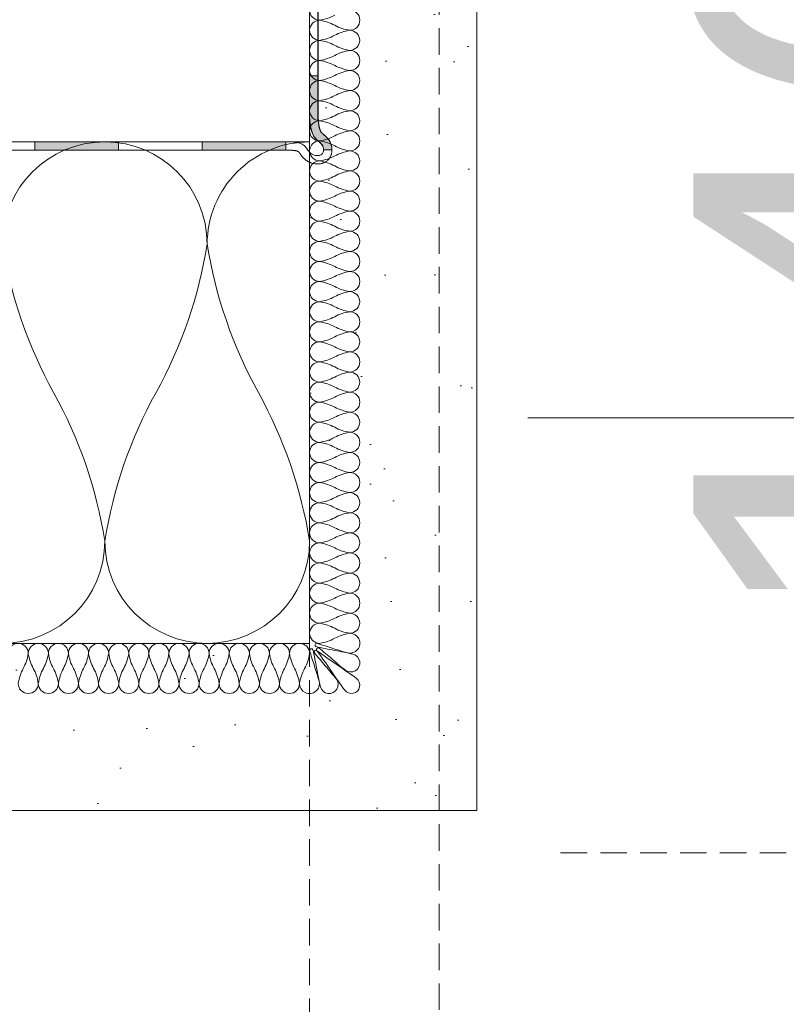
# Model space of a CAD drawing. Header units: millimetres. Extents: x 3652085 to 3778338, y -303702 to -273644.
# Tile 203 of 256: x 3691840 to 3691931, y -285061 to -284944. Entities that reach past the tile are written whole.
import ezdxf

# ---------------------------------------------------------------- set-up
doc = ezdxf.new("R2010")
doc.units = ezdxf.units.MM
doc.header["$PDMODE"] = 34
doc.linetypes.add('HIDDEN2', pattern=[4.7625, 3.175, -1.5875])
doc.layers.add('!!!! BALCONY', color=7, linetype='Continuous')
doc.layers.add('ATTACHMT', color=7, linetype='Continuous')
for name, color, linetype, lineweight in [('021 Various', 7, 'Continuous', 5), ('A-Detl-Thin', 150, 'Continuous', 18), ('DIM-03    (HAUSART)', 111, 'Continuous', 5), ('INSULATION (HAUSEART)', 31, 'Continuous', 15)]:
    doc.layers.add(name, color=color, linetype=linetype, lineweight=lineweight)
doc.styles.add('1-20 Eng HA', font='arial.ttf', dxfattribs={"height": 40})
doc.dimstyles.new('1-20 Eng HA', dxfattribs={"dimtxt": 40, "dimasz": 16, "dimexe": 16, "dimexo": 5, "dimgap": 5, "dimtad": 1, "dimdec": 0, "dimlfac": -1, "dimzin": 0, "dimdsep": 46, "dimtxsty": '1-20 Eng HA', "dimblk": 'OBLIQUE', "dimcen": 0.09, "dimdle": 16, "dimclrd": 256, "dimclre": 256, "dimclrt": 256, "dimadec": 0, "dimazin": 0, "dimtfac": 1, "dimtdec": 0, "dimtofl": 0, "dimtmove": 0, "dimatfit": 3, "dimldrblk": 'OBLIQUE', "dimfxl": 1, "dimtolj": 1, "dimtzin": 0, "dimlwe": 0, "dimarcsym": 0})

# ---------------------------------------------------------------- blocks, each defined once
blk = doc.blocks.new('_Oblique')
at = {"color": 0, "linetype": 'ByBlock', "lineweight": -2}
blk.add_line((-0.5, -0.5), (0.5, 0.5), dxfattribs=at)
blk = doc.blocks.new('*D478')
at = {"layer": 'Defpoints', "color": 0, "lineweight": 0, "transparency": 16777216}
for p in [(3691889.91, -284891.91), (3692569.93, -284893.71), (3692569.93, -285093.71)]:
    blk.add_point(p, dxfattribs=at)
at = {"layer": 'DIM-03    (HAUSART)', "linetype": 'HIDDEN2', "lineweight": 0, "transparency": 16777216}
for p, q in [((3691889.91, -284896.91), (3691889.91, -285109.71)), ((3692569.93, -284898.71), (3692569.93, -285109.71))]:
    blk.add_line(p, q, dxfattribs=at)
at = {"layer": 'DIM-03    (HAUSART)', "lineweight": -2, "transparency": 16777216}
blk.add_line((3691873.91, -285093.71), (3692585.93, -285093.71), dxfattribs=at)
at = {"layer": 'DIM-03    (HAUSART)', "lineweight": -2, "transparency": 16777216, "xscale": 16, "yscale": 16, "zscale": 16, "rotation": 180}
blk.add_blockref('_Oblique', (3691889.91, -285093.71), dxfattribs=at)
at = {"layer": 'DIM-03    (HAUSART)', "lineweight": -2, "transparency": 16777216, "xscale": 16, "yscale": 16, "zscale": 16}
blk.add_blockref('_Oblique', (3692569.93, -285093.71), dxfattribs=at)
at = {"layer": 'DIM-03    (HAUSART)', "lineweight": 0, "transparency": 16777216, "insert": (3692229.92, -285068.29), "char_height": 40, "attachment_point": 5, "style": '1-20 Eng HA'}
blk.add_mtext('\\A1;680', dxfattribs=at)
blk = doc.blocks.new('*D480')
at = {"layer": 'Defpoints', "color": 0, "lineweight": 0, "transparency": 16777216}
for p in [(3693504.42, -284891.81), (3691874.42, -284893.71), (3693504.42, -285152.93)]:
    blk.add_point(p, dxfattribs=at)
at = {"layer": 'DIM-03    (HAUSART)', "linetype": 'HIDDEN2', "lineweight": 0, "transparency": 16777216}
for p, q in [((3693504.42, -284896.81), (3693504.42, -285168.93)), ((3691874.42, -284898.71), (3691874.42, -285168.93))]:
    blk.add_line(p, q, dxfattribs=at)
at = {"layer": 'DIM-03    (HAUSART)', "lineweight": -2, "transparency": 16777216}
blk.add_line((3691858.42, -285152.93), (3693520.42, -285152.93), dxfattribs=at)
at = {"layer": 'DIM-03    (HAUSART)', "lineweight": -2, "transparency": 16777216, "xscale": 16, "yscale": 16, "zscale": 16, "rotation": 180}
blk.add_blockref('_Oblique', (3691874.42, -285152.93), dxfattribs=at)
at = {"layer": 'DIM-03    (HAUSART)', "lineweight": -2, "transparency": 16777216, "xscale": 16, "yscale": 16, "zscale": 16}
blk.add_blockref('_Oblique', (3693504.42, -285152.93), dxfattribs=at)
at = {"layer": 'DIM-03    (HAUSART)', "lineweight": 0, "transparency": 16777216, "insert": (3692689.42, -285127.49), "char_height": 40, "attachment_point": 5, "style": '1-20 Eng HA'}
blk.add_mtext('\\A1;1630', dxfattribs=at)
blk = doc.blocks.new('*D470')
at = {"layer": 'Defpoints', "color": 0, "lineweight": 0, "transparency": 16777216}
for p in [(3691935.41, -284897.64), (3691966, -284897.64), (3691899.43, -285043.19)]:
    blk.add_point(p, dxfattribs=at)
at = {"layer": 'DIM-03    (HAUSART)', "lineweight": -2, "transparency": 16777216}
blk.add_line((3691966, -285059.19), (3691966, -284881.64), dxfattribs=at)
at = {"layer": 'DIM-03    (HAUSART)', "linetype": 'HIDDEN2', "lineweight": 0, "transparency": 16777216}
for p, q in [((3691940.41, -284897.64), (3691982, -284897.64)), ((3691904.43, -285043.19), (3691982, -285043.19))]:
    blk.add_line(p, q, dxfattribs=at)
at = {"layer": 'DIM-03    (HAUSART)', "lineweight": -2, "transparency": 16777216, "xscale": 16, "yscale": 16, "zscale": 16}
for p, rotation in [((3691966, -284897.64), 90), ((3691966, -285043.19), 270)]:
    blk.add_blockref('_Oblique', p, dxfattribs=dict(at, rotation=rotation))
at = {"layer": 'DIM-03    (HAUSART)', "lineweight": 0, "transparency": 16777216, "insert": (3691940.57, -284970.42), "char_height": 40, "attachment_point": 5, "rotation": 90, "style": '1-20 Eng HA'}
blk.add_mtext('\\A1;146', dxfattribs=at)

msp = doc.modelspace()

# ---------------------------------------------------------------- hatches: boundary and pattern name
at = {"layer": '!!!! BALCONY', "linetype": 'Continuous', "lineweight": 13}
h = msp.add_hatch(dxfattribs=at)
h.set_pattern_fill('NET', color=252, scale=50, angle=360, style=0)
h.set_pattern_definition([(360, (3889578.23, -421040.01), (8e-14, 158.75), []), (90, (3889578.23, -421040.01), (-158.75, 9e-14), [])])
h.paths.add_polyline_path([(3693297.45, -284893.71), (3692677.9, -284893.71), (3692620.9, -284893.71), (3692042.92, -284893.71), (3692042.92, -284893.71), (3691952.89, -284893.71), (3691899.64, -284893.71), (3691899.64, -284899.19), (3691899.14, -284898.69), (3691899.14, -284907.38), (3691899.4, -284907.64), (3691900.72, -284908.96), (3691900.72, -284912.12), (3691901.51, -284912.12), (3691901.51, -284914.49), (3691900.72, -284915.29), (3691900.72, -284915.68), (3691900.72, -284916.87), (3691899.14, -284916.87), (3691898.35, -284917.66), (3691898.35, -284926.78), (3691897.56, -284928.91), (3691898.35, -284931.28), (3691898.35, -284936.82), (3691899.14, -284937.61), (3691899.14, -284947.88), (3691898.35, -284948.67), (3691898.35, -284951.04), (3691897.56, -284951.83), (3691897.56, -284955.79), (3691898.35, -284956.58), (3691898.35, -284959.74), (3691899.14, -284960.53), (3691899.14, -284969.22), (3691900.72, -284970.8), (3691900.72, -284973.96), (3691901.51, -284973.96), (3691901.51, -284976.34), (3691900.72, -284977.13), (3691900.72, -284978.71), (3691899.14, -284978.71), (3691898.35, -284979.5), (3691898.35, -284986.61), (3691899.14, -284987.4), (3691899.14, -284989.77), (3691899.93, -284990.56), (3691900.72, -284991.35), (3691900.72, -284992.93), (3691899.93, -284993.72), (3691899.14, -284994.51), (3691899.14, -284996.89), (3691898.35, -284997.68), (3691898.35, -285005.58), (3691899.14, -285005.58), (3691899.14, -285015.86), (3691898.35, -285016.65), (3691898.35, -285022.18), (3691897.56, -285022.18), (3691897.56, -285023.76), (3691898.35, -285025.34), (3691899.93, -285028.5), (3691899.93, -285032.45), (3691899.14, -285033.24), (3691899.14, -285034.82), (3691899.4, -285037.2), (3691899.4, -285038.14), (3691899.4, -285043.43), (3691897.34, -285044.46), (3691885.48, -285044.46), (3691884.69, -285043.67), (3691880.74, -285043.67), (3691879.52, -285042.88), (3691860.98, -285042.88), (3691859.4, -285042.09), (3691853.87, -285042.09), (3691853.08, -285041.3), (3691849.12, -285041.3), (3691847.54, -285042.88), (3691839.64, -285042.88), (3691838.85, -285042.09), (3691837.27, -285042.09), (3691832.31, -285042.09), (3691831.52, -285042.88), (3691822.82, -285042.88), (3691821.24, -285044.46), (3691818.08, -285044.46), (3691818.08, -285045.25), (3691815.71, -285045.25), (3691814.92, -285044.46), (3691813.34, -285044.46), (3691813.34, -285042.88), (3691812.55, -285042.09), (3691803.42, -285042.09), (3691801.29, -285041.3), (3691801.29, -285041.3), (3691798.92, -285042.09), (3691793.8, -285042.09), (3691793.01, -285042.88), (3691788.26, -285042.88), (3691786.68, -285044.46), (3691783.52, -285044.46), (3691783.71, -285042.84), (3691779.93, -285043.19), (3691777.99, -285044.46), (3691776.41, -285044.46), (3691776.41, -285043.67), (3691775.62, -285042.88), (3691774.04, -285042.88), (3691748.74, -285042.09), (3691748.74, -285042.88), (3691740.05, -285042.88), (3691739.26, -285042.09), (3691734.52, -285042.09), (3691733.73, -285041.3), (3691728.19, -285041.3), (3691727.4, -285040.51), (3691721.87, -285040.51), (3691721.08, -285041.3), (3691717.13, -285041.3), (3691716.34, -285042.09), (3691713.18, -285042.09), (3691712.39, -285042.88), (3691710.01, -285042.88), (3691710.01, -285043.67), (3691708.43, -285043.67), (3691707.64, -285044.46), (3691706.06, -285044.46), (3691704.1, -285043.53), (3691700.67, -285044.21), (3691696.72, -285044.6), (3691695.79, -285043.67), (3691695, -285043.67), (3691694.21, -285042.88), (3691693.12, -285042.88), (3691678.21, -285042.88), (3691678.21, -285043.67), (3691674.26, -285043.67), (3691673.47, -285044.46), (3691661.62, -285044.46), (3691658.45, -285042.88), (3691658.45, -285042.88), (3691653.13, -285042.88), (3691653.13, -285323.94), (3692042.92, -285323.94), (3692676.05, -285323.94), (3692702.87, -285412.31), (3692726.44, -285235.58), (3692749.79, -285323.94), (3693297.45, -285323.94), (3693796.18, -285323.94), (3693796.18, -285042.88), (3693793.23, -285042.88), (3693792.43, -285042.09), (3693787.31, -285042.09), (3693784.94, -285041.3), (3693784.94, -285041.3), (3693782.81, -285042.09), (3693773.68, -285042.09), (3693772.89, -285042.88), (3693772.89, -285044.46), (3693771.31, -285044.46), (3693770.52, -285045.25), (3693768.15, -285045.25), (3693764.59, -285044.07), (3693763.41, -285042.88), (3693754.71, -285042.88), (3693753.92, -285042.09), (3693748.96, -285042.09), (3693748.96, -285042.09), (3693747.38, -285042.09), (3693746.59, -285042.88), (3693739.48, -285042.88), (3693738.69, -285042.09), (3693737.9, -285042.09), (3693737.11, -285041.3), (3693733.16, -285041.3), (3693732.36, -285042.09), (3693726.83, -285042.09), (3693725.25, -285042.88), (3693719.55, -285042.88), (3693717.97, -285044.46), (3693705.32, -285044.46), (3693704.53, -285043.67), (3693700.58, -285043.67), (3693699.36, -285042.88), (3693684.59, -285042.88), (3693683.01, -285044.46), (3693680.64, -285044.46), (3693678.12, -285044.21), (3693674.69, -285043.53), (3693671.66, -285044.97), (3693670.36, -285043.67), (3693668.78, -285043.67), (3693666.41, -285042.88), (3693665.62, -285042.09), (3693662.46, -285042.09), (3693661.67, -285041.3), (3693657.72, -285041.3), (3693656.92, -285040.51), (3693651.39, -285040.51), (3693650.6, -285041.3), (3693645.07, -285041.3), (3693644.28, -285042.09), (3693639.54, -285042.09), (3693638.75, -285042.88), (3693630.05, -285042.88), (3693604.76, -285042.09), (3693604.76, -285042.88), (3693603.18, -285042.88), (3693602.39, -285043.67), (3693602.39, -285044.46), (3693600.81, -285044.46), (3693598.86, -285043.19), (3693595.09, -285042.84), (3693595.27, -285044.46), (3693592.9, -285044.46), (3693592.11, -285043.67), (3693591.32, -285043.67), (3693590.53, -285042.88), (3693585.79, -285042.88), (3693585, -285042.09), (3693579.87, -285042.09), (3693577.5, -285041.3), (3693577.5, -285041.3), (3693575.37, -285042.09), (3693566.25, -285042.09), (3693565.46, -285042.88), (3693565.46, -285044.46), (3693563.87, -285044.46), (3693563.08, -285045.25), (3693560.71, -285045.25), (3693557.16, -285044.07), (3693555.97, -285042.88), (3693547.28, -285042.88), (3693546.49, -285042.09), (3693541.53, -285042.09), (3693541.53, -285042.09), (3693539.95, -285042.09), (3693539.16, -285042.88), (3693532.04, -285042.88), (3693531.25, -285042.09), (3693530.46, -285042.09), (3693529.67, -285041.3), (3693525.72, -285041.3), (3693524.93, -285042.09), (3693519.4, -285042.09), (3693517.82, -285042.88), (3693498.06, -285042.88), (3693498.06, -285043.67), (3693494.1, -285043.67), (3693493.31, -285044.46), (3693481.46, -285044.46), (3693479.39, -285043.43), (3693479.39, -285038.14), (3693479.39, -285037.2), (3693479.66, -285034.82), (3693479.66, -285033.24), (3693478.87, -285032.45), (3693478.87, -285029.29), (3693479.66, -285028.5), (3693479.66, -285026.92), (3693480.45, -285025.34), (3693481.24, -285023.76), (3693481.24, -285021.39), (3693480.45, -285020.6), (3693480.45, -285016.65), (3693479.66, -285015.86), (3693479.66, -285005.58), (3693480.45, -284997.68), (3693479.66, -284996.89), (3693479.66, -284994.51), (3693478.08, -284992.93), (3693478.08, -284992.93), (3693478.08, -284991.35), (3693478.87, -284990.56), (3693479.66, -284989.77), (3693479.66, -284987.4), (3693480.45, -284986.61), (3693480.45, -284979.5), (3693479.66, -284978.71), (3693478.08, -284978.71), (3693478.08, -284977.13), (3693477.29, -284976.34), (3693477.29, -284973.96), (3693478.47, -284970.41), (3693479.66, -284969.22), (3693479.66, -284960.53), (3693480.45, -284959.74), (3693480.45, -284956.58), (3693481.24, -284955.79), (3693481.24, -284951.83), (3693480.45, -284951.04), (3693480.45, -284948.67), (3693479.66, -284947.88), (3693479.66, -284937.61), (3693480.45, -284936.82), (3693480.45, -284931.28), (3693481.24, -284928.91), (3693480.45, -284926.78), (3693480.45, -284917.66), (3693479.66, -284916.87), (3693478.08, -284916.87), (3693478.08, -284915.29), (3693477.29, -284914.49), (3693477.29, -284912.12), (3693478.47, -284908.57), (3693479.66, -284907.38), (3693479.66, -284898.14), (3693484.39, -284898.14), (3693503.36, -284898.14, 0.611314), (3693499.01, -284895.05), (3693499.01, -284894.71), (3693484.39, -284894.71), (3693425.4, -284893.7), (3693425.4, -284889.41), (3693420.9, -284889.41, 1.953011), (3693419.89, -284891.08, -0.693666), (3693418.9, -284893.71), (3693361.9, -284893.71), (3693297.45, -284893.71)])
at = {"layer": '021 Various'}
h = msp.add_hatch(dxfattribs=at)
h.set_pattern_fill('SITEWORK_SAND', color=256, scale=10, angle=-90, style=0, pattern_type=2)
h.set_pattern_definition([(307.5, (4415759.502, -173902.022), (19.2682377, 0.62993358), [0, -15.2, 0, -17, 0, -16.25]), (277.5, (4415759.502, -173902.022), (28.22146065, -17.6977671), [0, -8.2, 0, -13.7, 0, -5.25]), (237.5, (4415759.502, -173889.722), (0.05659053, -31.1414186), [0, -5, 0, -18, 0, -23.5]), (227.5, (4415759.502, -173889.722), (8.7767556, -30.061266), [0, -2.5, 0, -11.8, 0, -13.5])])
h.paths.add_polyline_path([(3691894.43, -284898.14), (3691884.43, -284898.14), (3691875.93, -284898.14), (3691875.93, -284916.6), (3691877.69, -284916.6, -0.268526), (3691877.69, -284925.07), (3691875.93, -284925.07), (3691875.93, -284935.39), (3691875.43, -284935.39), (3691875.43, -284954.95), (3691875.44, -284954.96), (3691875.44, -284955), (3691875.44, -284955.06), (3691875.44, -284955.1), (3691875.45, -284955.13), (3691875.45, -284955.16), (3691875.45, -284955.19), (3691875.45, -284955.23), (3691875.45, -284955.26), (3691875.45, -284955.29), (3691875.46, -284955.32), (3691875.46, -284955.36), (3691875.46, -284955.39), (3691875.46, -284955.42), (3691875.46, -284955.45), (3691875.47, -284955.48), (3691875.47, -284955.51), (3691875.47, -284955.54), (3691875.47, -284955.57), (3691875.48, -284955.61), (3691875.48, -284955.64), (3691875.48, -284955.67), (3691875.48, -284955.7), (3691875.49, -284955.73), (3691875.49, -284955.75), (3691875.49, -284955.78), (3691875.49, -284955.81), (3691875.5, -284955.84), (3691875.5, -284955.87), (3691875.5, -284955.9), (3691875.51, -284955.93), (3691875.51, -284955.95), (3691875.51, -284955.98), (3691875.52, -284956.01), (3691875.52, -284956.04), (3691875.53, -284956.06), (3691875.53, -284956.09), (3691875.53, -284956.12), (3691875.54, -284956.14), (3691875.54, -284956.17), (3691875.55, -284956.19), (3691875.55, -284956.22), (3691875.56, -284956.24), (3691875.56, -284956.27), (3691875.57, -284956.29), (3691875.57, -284956.32), (3691875.58, -284956.34), (3691875.58, -284956.36), (3691875.59, -284956.39), (3691875.59, -284956.41), (3691875.6, -284956.43), (3691875.6, -284956.46), (3691875.61, -284956.48), (3691875.61, -284956.5), (3691875.62, -284956.52), (3691875.63, -284956.54), (3691875.63, -284956.56), (3691875.64, -284956.58), (3691875.64, -284956.6), (3691875.65, -284956.62), (3691875.66, -284956.64), (3691875.66, -284956.66), (3691875.67, -284956.68), (3691875.68, -284956.7), (3691875.69, -284956.71), (3691875.69, -284956.73), (3691875.7, -284956.75), (3691875.71, -284956.77), (3691875.71, -284956.78), (3691875.72, -284956.8), (3691875.73, -284956.81), (3691875.74, -284956.83), (3691875.75, -284956.85), (3691875.75, -284956.86), (3691875.76, -284956.88), (3691875.77, -284956.89), (3691875.78, -284956.9), (3691875.79, -284956.92), (3691875.79, -284956.93), (3691875.8, -284956.94), (3691875.81, -284956.96), (3691875.82, -284956.97), (3691875.83, -284956.98), (3691875.84, -284957), (3691875.84, -284957.01), (3691875.85, -284957.02), (3691875.86, -284957.03), (3691875.87, -284957.04), (3691875.88, -284957.05), (3691875.89, -284957.06), (3691875.9, -284957.08), (3691875.91, -284957.09), (3691875.92, -284957.1), (3691875.93, -284957.11), (3691875.94, -284957.12), (3691875.95, -284957.13), (3691875.97, -284957.14), (3691875.98, -284957.16), (3691876, -284957.17), (3691876.01, -284957.19), (3691876.03, -284957.2), (3691876.05, -284957.22), (3691876.07, -284957.23), (3691876.09, -284957.25), (3691876.17, -284957.32), (3691876.25, -284957.38), (3691876.33, -284957.46), (3691876.43, -284957.55), (3691876.53, -284957.65), (3691876.63, -284957.76), (3691876.73, -284957.9), (3691876.81, -284958.02), (3691876.87, -284958.12), (3691876.92, -284958.24), (3691876.97, -284958.36), (3691877.02, -284958.48), (3691877.05, -284958.61), (3691877.07, -284958.73), (3691877.09, -284958.86), (3691877.1, -284958.99), (3691877.1, -284959.09), (3691877.11, -284959.09), (3691877.1, -284959.25), (3691877.08, -284959.39), (3691877.06, -284959.52), (3691877.02, -284959.66), (3691876.97, -284959.81), (3691876.9, -284959.95), (3691876.81, -284960.09), (3691876.7, -284960.23), (3691876.58, -284960.36), (3691876.44, -284960.46), (3691876.31, -284960.55), (3691876.17, -284960.62), (3691876.03, -284960.67), (3691875.9, -284960.72), (3691875.76, -284960.75), (3691875.63, -284960.76), (3691875.5, -284960.78), (3691875.38, -284960.78), (3691875.25, -284960.78), (3691875.13, -284960.77), (3691874.98, -284960.75), (3691874.81, -284960.71), (3691874.66, -284960.67), (3691874.55, -284960.63), (3691874.43, -284960.58), (3691874.43, -284967.27), (3691874.43, -285018.14), (3691653.15, -285018.14), (3691653.15, -285038.14), (3691894.43, -285038.14)])
at = {"layer": 'ATTACHMT', "linetype": 'Continuous', "lineweight": -3}
for points in [[(3691875.15, -284957.75), (3691875.25, -284957.86), (3691875.7, -284958.26), (3691875.81, -284958.36), (3691875.9, -284958.48), (3691875.98, -284958.61), (3691876.04, -284958.76), (3691876.08, -284958.92), (3691876.09, -284959.09), (3691877.09, -284959.09), (3691877.09, -284959.02), (3691877.09, -284958.96), (3691877.08, -284958.89), (3691877.07, -284958.83), (3691877.07, -284958.77), (3691877.06, -284958.7), (3691877.04, -284958.64), (3691877.03, -284958.58), (3691877.01, -284958.52), (3691876.99, -284958.45), (3691876.97, -284958.39), (3691876.95, -284958.33), (3691876.92, -284958.27), (3691876.9, -284958.21), (3691876.87, -284958.15), (3691876.84, -284958.1), (3691876.81, -284958.04), (3691876.78, -284957.99), (3691876.74, -284957.94), (3691876.71, -284957.89), (3691876.68, -284957.85), (3691876.65, -284957.81), (3691876.61, -284957.76), (3691876.58, -284957.72), (3691876.54, -284957.69), (3691876.51, -284957.65), (3691876.48, -284957.61), (3691876.44, -284957.58), (3691876.41, -284957.55), (3691876.38, -284957.52), (3691876.35, -284957.49), (3691876.32, -284957.46), (3691876.29, -284957.43), (3691876.26, -284957.41), (3691876.23, -284957.38), (3691876.2, -284957.36), (3691876.18, -284957.33), (3691876.15, -284957.31), (3691876.13, -284957.29), (3691876.1, -284957.27), (3691876.08, -284957.25), (3691876.06, -284957.23), (3691876.04, -284957.22), (3691876.02, -284957.2), (3691876, -284957.19), (3691875.98, -284957.17), (3691875.97, -284957.16), (3691875.95, -284957.14), (3691875.93, -284957.13), (3691875.91, -284957.1), (3691875.89, -284957.08), (3691875.87, -284957.06), (3691875.85, -284957.04), (3691875.84, -284957.01), (3691875.82, -284956.99), (3691875.8, -284956.96), (3691875.78, -284956.94), (3691875.77, -284956.92), (3691875.76, -284956.9), (3691875.76, -284956.89), (3691875.75, -284956.88), (3691875.74, -284956.86), (3691875.73, -284956.85), (3691875.72, -284956.83), (3691875.72, -284956.81), (3691875.71, -284956.8), (3691875.7, -284956.78), (3691875.69, -284956.77), (3691875.69, -284956.75), (3691875.68, -284956.73), (3691875.67, -284956.71), (3691875.67, -284956.7), (3691875.66, -284956.68), (3691875.65, -284956.66), (3691875.64, -284956.64), (3691875.64, -284956.62), (3691875.63, -284956.6), (3691875.63, -284956.58), (3691875.62, -284956.56), (3691875.61, -284956.54), (3691875.61, -284956.52), (3691875.6, -284956.5), (3691875.59, -284956.48), (3691875.59, -284956.46), (3691875.58, -284956.43), (3691875.58, -284956.41), (3691875.57, -284956.39), (3691875.57, -284956.36), (3691875.56, -284956.34), (3691875.56, -284956.32), (3691875.55, -284956.29), (3691875.55, -284956.27), (3691875.54, -284956.24), (3691875.54, -284956.22), (3691875.53, -284956.19), (3691875.53, -284956.17), (3691875.52, -284956.14), (3691875.52, -284956.12), (3691875.52, -284956.09), (3691875.51, -284956.06), (3691875.51, -284956.04), (3691875.51, -284956.01), (3691875.5, -284955.98), (3691875.5, -284955.95), (3691875.49, -284955.93), (3691875.49, -284955.9), (3691875.49, -284955.87), (3691875.48, -284955.84), (3691875.48, -284955.81), (3691875.48, -284955.78), (3691875.48, -284955.75), (3691875.47, -284955.73), (3691875.47, -284955.7), (3691875.47, -284955.67), (3691875.47, -284955.64), (3691875.46, -284955.61), (3691875.46, -284955.57), (3691875.46, -284955.54), (3691875.46, -284955.51), (3691875.45, -284955.48), (3691875.45, -284955.45), (3691875.45, -284955.42), (3691875.45, -284955.39), (3691875.45, -284955.36), (3691875.44, -284955.32), (3691875.44, -284955.29), (3691875.44, -284955.26), (3691875.44, -284955.23), (3691875.44, -284955.19), (3691875.43, -284955.16), (3691875.43, -284955.13), (3691875.43, -284955.1), (3691875.43, -284955.06), (3691875.43, -284955.03), (3691875.43, -284955), (3691875.42, -284954.95), (3691875.42, -284950.25), (3691874.42, -284950.25), (3691874.42, -284954.98), (3691874.46, -284955.63), (3691874.49, -284955.95), (3691874.53, -284956.27), (3691874.59, -284956.57), (3691874.67, -284956.86), (3691874.77, -284957.14), (3691874.89, -284957.4), (3691874.97, -284957.52), (3691875.06, -284957.64)], [(3691851.59, -284958.14), (3691841.59, -284958.14), (3691841.59, -284959.14), (3691851.59, -284959.14)], [(3691871.59, -284958.14), (3691861.59, -284958.14), (3691861.59, -284959.14), (3691871.59, -284959.14)]]:
    msp.add_hatch(color=7, dxfattribs=at).paths.add_polyline_path(points)

# ---------------------------------------------------------------- linework, layer by layer
at = {"lineweight": 0}
for p, q in [((3691867.07, -284959.14, -180000), (3691871.88, -284959.14, -180000)), ((3691867.1, -284958.15, -180000), (3691871.91, -284958.15, -180000)), ((3691876.1, -284959.09, -180000), (3691877.1, -284959.09, -180000))]:
    msp.add_line(p, q, dxfattribs=at)
at = {"lineweight": 0, "elevation": -180000}
for points in [[(3691875.15, -284957.75), (3691875.25, -284957.86), (3691875.7, -284958.26), (3691875.81, -284958.36), (3691875.9, -284958.48), (3691875.98, -284958.61), (3691876.04, -284958.76), (3691876.08, -284958.92), (3691876.09, -284959.09), (3691877.09, -284959.09), (3691877.09, -284959.02), (3691877.09, -284958.96), (3691877.08, -284958.89), (3691877.07, -284958.83), (3691877.07, -284958.77), (3691877.06, -284958.7), (3691877.04, -284958.64), (3691877.03, -284958.58), (3691877.01, -284958.52), (3691876.99, -284958.45), (3691876.97, -284958.39), (3691876.95, -284958.33), (3691876.92, -284958.27), (3691876.9, -284958.21), (3691876.87, -284958.15), (3691876.84, -284958.1), (3691876.81, -284958.04), (3691876.78, -284957.99), (3691876.74, -284957.94), (3691876.71, -284957.89), (3691876.68, -284957.85), (3691876.65, -284957.81), (3691876.61, -284957.76), (3691876.58, -284957.72), (3691876.54, -284957.69), (3691876.51, -284957.65), (3691876.48, -284957.61), (3691876.44, -284957.58), (3691876.41, -284957.55), (3691876.38, -284957.52), (3691876.35, -284957.49), (3691876.32, -284957.46), (3691876.29, -284957.43), (3691876.26, -284957.41), (3691876.23, -284957.38), (3691876.2, -284957.36), (3691876.18, -284957.33), (3691876.15, -284957.31), (3691876.13, -284957.29), (3691876.1, -284957.27), (3691876.08, -284957.25), (3691876.06, -284957.23), (3691876.04, -284957.22), (3691876.02, -284957.2), (3691876, -284957.19), (3691875.98, -284957.17), (3691875.97, -284957.16), (3691875.95, -284957.14), (3691875.93, -284957.13), (3691875.91, -284957.1), (3691875.89, -284957.08), (3691875.87, -284957.06), (3691875.85, -284957.04), (3691875.84, -284957.01), (3691875.82, -284956.99), (3691875.8, -284956.96), (3691875.78, -284956.94), (3691875.77, -284956.92), (3691875.76, -284956.9), (3691875.76, -284956.89), (3691875.75, -284956.88), (3691875.74, -284956.86), (3691875.73, -284956.85), (3691875.72, -284956.83), (3691875.72, -284956.81), (3691875.71, -284956.8), (3691875.7, -284956.78), (3691875.69, -284956.77), (3691875.69, -284956.75), (3691875.68, -284956.73), (3691875.67, -284956.71), (3691875.67, -284956.7), (3691875.66, -284956.68), (3691875.65, -284956.66), (3691875.64, -284956.64), (3691875.64, -284956.62), (3691875.63, -284956.6), (3691875.63, -284956.58), (3691875.62, -284956.56), (3691875.61, -284956.54), (3691875.61, -284956.52), (3691875.6, -284956.5), (3691875.59, -284956.48), (3691875.59, -284956.46), (3691875.58, -284956.43), (3691875.58, -284956.41), (3691875.57, -284956.39), (3691875.57, -284956.36), (3691875.56, -284956.34), (3691875.56, -284956.32), (3691875.55, -284956.29), (3691875.55, -284956.27), (3691875.54, -284956.24), (3691875.54, -284956.22), (3691875.53, -284956.19), (3691875.53, -284956.17), (3691875.52, -284956.14), (3691875.52, -284956.12), (3691875.52, -284956.09), (3691875.51, -284956.06), (3691875.51, -284956.04), (3691875.51, -284956.01), (3691875.5, -284955.98), (3691875.5, -284955.95), (3691875.49, -284955.93), (3691875.49, -284955.9), (3691875.49, -284955.87), (3691875.48, -284955.84), (3691875.48, -284955.81), (3691875.48, -284955.78), (3691875.48, -284955.75), (3691875.47, -284955.73), (3691875.47, -284955.7), (3691875.47, -284955.67), (3691875.47, -284955.64), (3691875.46, -284955.61), (3691875.46, -284955.57), (3691875.46, -284955.54), (3691875.46, -284955.51), (3691875.45, -284955.48), (3691875.45, -284955.45), (3691875.45, -284955.42), (3691875.45, -284955.39), (3691875.45, -284955.36), (3691875.44, -284955.32), (3691875.44, -284955.29), (3691875.44, -284955.26), (3691875.44, -284955.23), (3691875.44, -284955.19), (3691875.43, -284955.16), (3691875.43, -284955.13), (3691875.43, -284955.1), (3691875.43, -284955.06), (3691875.43, -284955.03), (3691875.43, -284955), (3691875.42, -284954.95), (3691875.42, -284950.25), (3691874.42, -284950.25), (3691874.42, -284954.98), (3691874.46, -284955.63), (3691874.49, -284955.95), (3691874.53, -284956.27), (3691874.59, -284956.57), (3691874.67, -284956.86), (3691874.77, -284957.14), (3691874.89, -284957.4), (3691874.97, -284957.52), (3691875.06, -284957.64), (3691875.15, -284957.75)], [(3691841.59, -284958.14), (3691831.59, -284958.14), (3691831.59, -284959.14), (3691841.59, -284959.14), (3691841.59, -284958.14)], [(3691851.59, -284958.14), (3691841.59, -284958.14), (3691841.59, -284959.14), (3691851.59, -284959.14), (3691851.59, -284958.14)], [(3691861.59, -284958.14), (3691851.59, -284958.14), (3691851.59, -284959.14), (3691861.59, -284959.14), (3691861.59, -284958.14)], [(3691871.59, -284958.14), (3691861.59, -284958.14), (3691861.59, -284959.14), (3691871.59, -284959.14), (3691871.59, -284958.14)]]:
    msp.add_lwpolyline(points, close=True, dxfattribs=at)
for points in [[(3691875.43, -284954.93), (3691875.43, -284954.96), (3691875.44, -284955), (3691875.44, -284955.03), (3691875.44, -284955.06), (3691875.44, -284955.1), (3691875.44, -284955.13), (3691875.44, -284955.16), (3691875.45, -284955.19), (3691875.45, -284955.23), (3691875.45, -284955.26), (3691875.45, -284955.29), (3691875.45, -284955.32), (3691875.46, -284955.36), (3691875.46, -284955.39), (3691875.46, -284955.42), (3691875.46, -284955.45), (3691875.46, -284955.48), (3691875.47, -284955.51), (3691875.47, -284955.54), (3691875.47, -284955.57), (3691875.47, -284955.61), (3691875.48, -284955.64), (3691875.48, -284955.67), (3691875.48, -284955.7), (3691875.48, -284955.73), (3691875.49, -284955.75), (3691875.49, -284955.78), (3691875.49, -284955.81), (3691875.49, -284955.84), (3691875.5, -284955.87), (3691875.5, -284955.9), (3691875.5, -284955.93), (3691875.51, -284955.95), (3691875.51, -284955.98), (3691875.52, -284956.01), (3691875.52, -284956.04), (3691875.52, -284956.06), (3691875.53, -284956.09), (3691875.53, -284956.12), (3691875.54, -284956.14), (3691875.54, -284956.17), (3691875.54, -284956.19), (3691875.55, -284956.22), (3691875.55, -284956.24), (3691875.56, -284956.27), (3691875.56, -284956.29), (3691875.57, -284956.32), (3691875.57, -284956.34), (3691875.58, -284956.36), (3691875.58, -284956.39), (3691875.59, -284956.41), (3691875.59, -284956.43), (3691875.6, -284956.46), (3691875.61, -284956.48), (3691875.61, -284956.5), (3691875.62, -284956.52), (3691875.62, -284956.54), (3691875.63, -284956.56), (3691875.64, -284956.58), (3691875.64, -284956.6), (3691875.65, -284956.62), (3691875.66, -284956.64), (3691875.66, -284956.66), (3691875.67, -284956.68), (3691875.68, -284956.7), (3691875.68, -284956.71), (3691875.69, -284956.73), (3691875.7, -284956.75), (3691875.7, -284956.77), (3691875.71, -284956.78), (3691875.72, -284956.8), (3691875.73, -284956.81), (3691875.73, -284956.83), (3691875.74, -284956.85), (3691875.75, -284956.86), (3691875.76, -284956.88), (3691875.77, -284956.89), (3691875.77, -284956.9), (3691875.78, -284956.92), (3691875.79, -284956.93), (3691875.8, -284956.94), (3691875.81, -284956.96), (3691875.82, -284956.97), (3691875.82, -284956.98), (3691875.83, -284957), (3691875.84, -284957.01), (3691875.85, -284957.02), (3691875.86, -284957.03), (3691875.87, -284957.04), (3691875.88, -284957.05), (3691875.89, -284957.06), (3691875.9, -284957.08), (3691875.91, -284957.09), (3691875.92, -284957.1), (3691875.93, -284957.11), (3691875.94, -284957.12), (3691875.95, -284957.13), (3691875.96, -284957.14), (3691875.98, -284957.16), (3691875.99, -284957.17), (3691876.01, -284957.19), (3691876.03, -284957.2), (3691876.05, -284957.22), (3691876.07, -284957.23), (3691876.09, -284957.25), (3691876.11, -284957.27), (3691876.14, -284957.29), (3691876.16, -284957.31), (3691876.19, -284957.33), (3691876.21, -284957.36), (3691876.24, -284957.38), (3691876.27, -284957.41), (3691876.3, -284957.43), (3691876.33, -284957.46), (3691876.36, -284957.49), (3691876.39, -284957.52), (3691876.42, -284957.55), (3691876.45, -284957.58), (3691876.49, -284957.61), (3691876.52, -284957.65), (3691876.55, -284957.69), (3691876.59, -284957.72), (3691876.62, -284957.76), (3691876.66, -284957.81), (3691876.69, -284957.85), (3691876.72, -284957.89), (3691876.75, -284957.94), (3691876.79, -284957.99), (3691876.82, -284958.04), (3691876.85, -284958.1), (3691876.88, -284958.15), (3691876.91, -284958.21), (3691876.93, -284958.27), (3691876.96, -284958.33), (3691876.98, -284958.39), (3691877, -284958.45), (3691877.02, -284958.52), (3691877.04, -284958.58), (3691877.05, -284958.64), (3691877.07, -284958.7), (3691877.08, -284958.77), (3691877.08, -284958.83), (3691877.09, -284958.89), (3691877.1, -284958.96), (3691877.1, -284959.02), (3691877.1, -284959.09), (3691877.1, -284959.15), (3691877.1, -284959.22), (3691877.09, -284959.28), (3691877.08, -284959.35), (3691877.07, -284959.42), (3691877.06, -284959.49), (3691877.04, -284959.56), (3691877.03, -284959.63), (3691877, -284959.7), (3691876.98, -284959.77), (3691876.95, -284959.84), (3691876.91, -284959.91), (3691876.87, -284959.98), (3691876.83, -284960.06), (3691876.78, -284960.13), (3691876.73, -284960.2), (3691876.67, -284960.26), (3691876.6, -284960.33), (3691876.54, -284960.38), (3691876.47, -284960.44), (3691876.41, -284960.49), (3691876.34, -284960.53), (3691876.27, -284960.57), (3691876.2, -284960.6), (3691876.13, -284960.63), (3691876.06, -284960.66), (3691875.99, -284960.68), (3691875.92, -284960.71), (3691875.86, -284960.72), (3691875.79, -284960.74), (3691875.72, -284960.75), (3691875.66, -284960.76), (3691875.59, -284960.77), (3691875.53, -284960.77), (3691875.47, -284960.78), (3691875.4, -284960.78), (3691875.34, -284960.78), (3691875.28, -284960.78), (3691875.22, -284960.77), (3691875.16, -284960.77), (3691875.1, -284960.76), (3691875.04, -284960.75), (3691874.98, -284960.74), (3691874.92, -284960.73), (3691874.86, -284960.72), (3691874.8, -284960.71), (3691874.74, -284960.69), (3691874.69, -284960.67), (3691874.63, -284960.66), (3691874.57, -284960.64), (3691874.52, -284960.62), (3691874.46, -284960.59), (3691874.41, -284960.57), (3691874.35, -284960.54), (3691874.29, -284960.52), (3691874.24, -284960.49), (3691874.19, -284960.46), (3691874.13, -284960.42), (3691874.08, -284960.39), (3691874.03, -284960.36), (3691873.99, -284960.32), (3691873.94, -284960.29), (3691873.9, -284960.25), (3691873.85, -284960.21), (3691873.81, -284960.18), (3691873.77, -284960.14), (3691873.74, -284960.11), (3691873.7, -284960.07), (3691873.67, -284960.03), (3691873.63, -284960), (3691873.6, -284959.96), (3691873.57, -284959.93), (3691873.54, -284959.89), (3691873.51, -284959.86), (3691873.49, -284959.83), (3691873.46, -284959.79), (3691873.44, -284959.76), (3691873.42, -284959.73), (3691873.39, -284959.7), (3691873.37, -284959.67), (3691873.35, -284959.64), (3691873.33, -284959.62), (3691873.31, -284959.59), (3691873.29, -284959.57), (3691873.28, -284959.54), (3691873.26, -284959.52), (3691873.24, -284959.5), (3691873.23, -284959.48), (3691873.22, -284959.46), (3691873.2, -284959.44), (3691873.19, -284959.42), (3691873.18, -284959.4), (3691873.16, -284959.39), (3691873.15, -284959.38), (3691873.14, -284959.36), (3691873.13, -284959.35), (3691873.12, -284959.34), (3691873.12, -284959.33), (3691873.11, -284959.33), (3691873.1, -284959.32), (3691873.1, -284959.32), (3691873.09, -284959.31), (3691873.09, -284959.31), (3691873.09, -284959.31), (3691873.08, -284959.3), (3691873.08, -284959.3), (3691873.08, -284959.3), (3691873.08, -284959.3), (3691873.07, -284959.3), (3691873.07, -284959.29), (3691873.06, -284959.29), (3691873.05, -284959.28), (3691873.04, -284959.28), (3691873.03, -284959.28), (3691873.02, -284959.27), (3691873.01, -284959.27), (3691873, -284959.26), (3691872.99, -284959.26), (3691872.97, -284959.25), (3691872.96, -284959.25), (3691872.94, -284959.24), (3691872.93, -284959.24), (3691872.91, -284959.23), (3691872.9, -284959.23), (3691872.88, -284959.22), (3691872.86, -284959.22), (3691872.84, -284959.21), (3691872.82, -284959.21), (3691872.8, -284959.21), (3691872.78, -284959.2), (3691872.76, -284959.2), (3691872.74, -284959.19), (3691872.72, -284959.19), (3691872.69, -284959.19), (3691872.67, -284959.18), (3691872.65, -284959.18), (3691872.63, -284959.18), (3691872.6, -284959.17), (3691872.58, -284959.17), (3691872.56, -284959.17), (3691872.53, -284959.17), (3691872.51, -284959.16), (3691872.48, -284959.16), (3691872.46, -284959.16), (3691872.44, -284959.16), (3691872.41, -284959.16), (3691872.39, -284959.16), (3691872.36, -284959.15), (3691872.33, -284959.15), (3691872.31, -284959.15), (3691872.28, -284959.15), (3691872.26, -284959.15), (3691872.23, -284959.15), (3691872.2, -284959.15), (3691872.17, -284959.15), (3691872.15, -284959.15), (3691872.12, -284959.15), (3691872.09, -284959.15), (3691872.06, -284959.15), (3691872.03, -284959.15), (3691872, -284959.14), (3691871.97, -284959.14), (3691871.94, -284959.14), (3691871.91, -284959.14), (3691871.88, -284959.14)], [(3691874.43, -284954.98), (3691874.47, -284955.63), (3691874.5, -284955.95), (3691874.54, -284956.27), (3691874.6, -284956.57), (3691874.68, -284956.86), (3691874.78, -284957.14), (3691874.91, -284957.4), (3691874.98, -284957.52), (3691875.07, -284957.64), (3691875.16, -284957.75), (3691875.26, -284957.86), (3691875.71, -284958.26), (3691875.82, -284958.36), (3691875.91, -284958.48), (3691875.99, -284958.61), (3691876.05, -284958.76), (3691876.09, -284958.92), (3691876.1, -284959.08), (3691876.09, -284959.24), (3691876.05, -284959.39), (3691876.02, -284959.46), (3691875.98, -284959.52), (3691875.94, -284959.58), (3691875.89, -284959.62), (3691875.83, -284959.67), (3691875.77, -284959.7), (3691875.62, -284959.75), (3691875.47, -284959.77), (3691875.3, -284959.78), (3691875.13, -284959.75), (3691874.96, -284959.71), (3691874.81, -284959.65), (3691874.66, -284959.57), (3691874.54, -284959.48), (3691874.42, -284959.38), (3691874.32, -284959.26), (3691874.23, -284959.14), (3691874.05, -284958.9), (3691873.86, -284958.67), (3691873.76, -284958.57), (3691873.65, -284958.48), (3691873.52, -284958.4), (3691873.38, -284958.34), (3691873.24, -284958.29), (3691873.09, -284958.25), (3691872.79, -284958.19), (3691872.49, -284958.16), (3691871.89, -284958.14)]]:
    msp.add_lwpolyline(points, dxfattribs=at)
at = {"layer": '021 Various', "elevation": -180000}
msp.add_lwpolyline([(3691894.43, -285038.14), (3691894.43, -284898.14), (3691874.43, -284898.14), (3691874.43, -285018.14), (3691653.15, -285018.14), (3691653.15, -285038.14), (3691894.43, -285038.14)], close=True, dxfattribs=at)
at = {"layer": 'A-Detl-Thin', "color": 0, "lineweight": 0, "elevation": -180000}
for points in [[(3691877.43, -284942.99, -0.084595), (3691875.63, -284943.59, -1), (3691875.63, -284941.18, -0.084595)], [(3691838.39, -285019.35, -1), (3691840.79, -285019.35, -0.084471), (3691840.19, -285021.14, 0.084471), (3691839.59, -285022.94, 1), (3691841.99, -285022.94, 0.084471), (3691841.39, -285021.14, -0.084471), (3691840.79, -285019.35, -1), (3691843.19, -285019.35, -0.084471), (3691842.59, -285021.14, 0.084471), (3691841.99, -285022.94, 1), (3691844.39, -285022.94, 0.084471), (3691843.79, -285021.14, -0.084471), (3691843.19, -285019.35, -1), (3691845.59, -285019.35, -0.084471), (3691844.99, -285021.14, 0.084471), (3691844.39, -285022.94, 1), (3691846.79, -285022.94, 0.084471), (3691846.19, -285021.14, -0.084471), (3691845.59, -285019.35, -1), (3691848, -285019.35, -0.084471), (3691847.4, -285021.14, 0.084471), (3691846.79, -285022.94, 1), (3691849.2, -285022.94, 0.084471), (3691848.6, -285021.14, -0.084471), (3691848, -285019.35, -1), (3691850.4, -285019.35, -0.084471), (3691849.8, -285021.14, 0.084471), (3691849.2, -285022.94, 1), (3691851.6, -285022.94, 0.084471), (3691851, -285021.14, -0.084471), (3691850.4, -285019.35, -1), (3691852.8, -285019.35, -0.084471), (3691852.2, -285021.14, 0.084471), (3691851.6, -285022.94, 1), (3691854, -285022.94, 0.084471), (3691853.4, -285021.14, -0.084471), (3691852.8, -285019.35, -1), (3691855.2, -285019.35, -0.084471), (3691854.6, -285021.14, 0.084471), (3691854, -285022.94, 1), (3691856.41, -285022.94, 0.084471), (3691855.81, -285021.14, -0.084471), (3691855.2, -285019.35, -1), (3691857.61, -285019.35, -0.084471), (3691857.01, -285021.14, 0.084471), (3691856.41, -285022.94, 1), (3691858.81, -285022.94, 0.084471), (3691858.21, -285021.14, -0.084471), (3691857.61, -285019.35, -1), (3691860.01, -285019.35, -0.084471), (3691859.41, -285021.14, 0.084471), (3691858.81, -285022.94, 1), (3691861.21, -285022.94, 0.084471), (3691860.61, -285021.14, -0.084471), (3691860.01, -285019.35, -1), (3691862.41, -285019.35, -0.084471), (3691861.81, -285021.14, 0.084471), (3691861.21, -285022.94, 1), (3691863.61, -285022.94, 0.084471), (3691863.01, -285021.14, -0.084471), (3691862.41, -285019.35, -1), (3691864.82, -285019.35, -0.084471), (3691864.21, -285021.14, 0.084471), (3691863.61, -285022.94, 1), (3691866.02, -285022.94, 0.084471), (3691865.42, -285021.14, -0.084471), (3691864.82, -285019.35, -1), (3691867.22, -285019.35, -0.084471), (3691866.62, -285021.14, 0.084471), (3691866.02, -285022.94, 1), (3691868.42, -285022.94, 0.084471), (3691867.82, -285021.14, -0.084471), (3691867.22, -285019.35, -1), (3691869.62, -285019.35, -0.084471), (3691869.02, -285021.14, 0.084471), (3691868.42, -285022.94, 1), (3691870.82, -285022.94, 0.084471), (3691870.22, -285021.14, -0.084471), (3691869.62, -285019.35, -1), (3691872.02, -285019.35, -0.084471), (3691871.42, -285021.14, 0.084471), (3691870.82, -285022.94, 1), (3691873.22, -285022.94, 0.084471), (3691872.62, -285021.14, -0.084471), (3691872.02, -285019.35, -1), (3691874.43, -285019.35, -0.082927), (3691873.83, -285021.15, 0.082927), (3691873.22, -285022.96, 1.130655), (3691875.56, -285022.67, 0.013848), (3691874.99, -285020.83, -0.013848), (3691874.43, -285018.99, -0.791418), (3691874.81, -285018.9, -0.011802), (3691875.26, -285021.11, 0.011802), (3691875.72, -285023.33, 1.222127), (3691877.63, -285022.42, 0.012896), (3691876.3, -285020.83, -0.012896), (3691874.98, -285019.25, -0.850804), (3691875.3, -285019.02, -0.009223), (3691876.96, -285021.38, 0.009223), (3691878.63, -285023.74, 1.15301), (3691880.03, -285022.34, 0.009223), (3691877.66, -285020.68, -0.009223), (3691875.3, -285019.02, -0.850804), (3691875.53, -285018.69, -0.012896), (3691877.11, -285020.02, 0.012896), (3691878.7, -285021.35, 1.222127), (3691879.61, -285019.44, 0.011802), (3691877.4, -285018.98, -0.011802), (3691875.18, -285018.52, -0.791418), (3691875.27, -285018.14, -0.013851), (3691877.11, -285018.71, 0.013851), (3691878.95, -285019.28, 1.130655), (3691879.24, -285016.94, 0.08299), (3691877.43, -285017.54, -0.08299), (3691875.63, -285018.14, -1), (3691875.63, -285015.74, -0.084595), (3691877.43, -285016.34, 0.084595), (3691879.22, -285016.94, 1), (3691879.22, -285014.54, 0.084595), (3691877.43, -285015.14, -0.084595), (3691875.63, -285015.74, -1), (3691875.63, -285013.33, -0.084595), (3691877.43, -285013.93, 0.084595), (3691879.22, -285014.54, 1), (3691879.22, -285012.13, 0.084595), (3691877.43, -285012.73, -0.084595), (3691875.63, -285013.33, -1), (3691875.63, -285010.93, -0.084595), (3691877.43, -285011.53, 0.084595), (3691879.22, -285012.13, 1), (3691879.22, -285009.73, 0.084595), (3691877.43, -285010.33, -0.084595), (3691875.63, -285010.93, -1), (3691875.63, -285008.52, -0.084595), (3691877.43, -285009.12, 0.084595), (3691879.22, -285009.73, 1), (3691879.22, -285007.32, 0.084595), (3691877.43, -285007.92, -0.084595), (3691875.63, -285008.52, -1), (3691875.63, -285006.12, -0.084595), (3691877.43, -285006.72, 0.084595), (3691879.22, -285007.32, 1), (3691879.22, -285004.92, 0.084595), (3691877.43, -285005.52, -0.084595), (3691875.63, -285006.12, -1), (3691875.63, -285003.71, -0.084595), (3691877.43, -285004.31, 0.084595), (3691879.22, -285004.92, 1), (3691879.22, -285002.51, 0.084595), (3691877.43, -285003.11, -0.084595), (3691875.63, -285003.71, -1), (3691875.63, -285001.31, -0.084595), (3691877.43, -285001.91, 0.084595), (3691879.22, -285002.51, 1), (3691879.22, -285000.11, 0.084595), (3691877.43, -285000.71, -0.084595), (3691875.63, -285001.31, -1), (3691875.63, -284998.9, -0.084595), (3691877.43, -284999.5, 0.084595), (3691879.22, -285000.11, 1), (3691879.22, -284997.7, 0.084595), (3691877.43, -284998.3, -0.084595), (3691875.63, -284998.9, -1), (3691875.63, -284996.5, -0.084595), (3691877.43, -284997.1, 0.084595), (3691879.22, -284997.7, 1), (3691879.22, -284995.3, 0.084595), (3691877.43, -284995.9, -0.084595), (3691875.63, -284996.5, -1), (3691875.63, -284994.09, -0.084595), (3691877.43, -284994.69, 0.084595), (3691879.22, -284995.3, 1), (3691879.22, -284992.89, 0.084595), (3691877.43, -284993.49, -0.084595), (3691875.63, -284994.09, -1), (3691875.63, -284991.69, -0.084595), (3691877.43, -284992.29, 0.084595), (3691879.22, -284992.89, 1), (3691879.22, -284990.49, 0.084595), (3691877.43, -284991.09, -0.084595), (3691875.63, -284991.69, -1), (3691875.63, -284989.28, -0.084595), (3691877.43, -284989.88, 0.084595), (3691879.22, -284990.49, 1), (3691879.22, -284988.08, 0.084595), (3691877.43, -284988.68, -0.084595), (3691875.63, -284989.28, -1), (3691875.63, -284986.88, -0.084595), (3691877.43, -284987.48, 0.084595), (3691879.22, -284988.08, 1), (3691879.22, -284985.68, 0.084595), (3691877.43, -284986.28, -0.084595), (3691875.63, -284986.88, -1), (3691875.63, -284984.47, -0.084595), (3691877.43, -284985.07, 0.084595), (3691879.22, -284985.68, 1), (3691879.22, -284983.27, 0.084595), (3691877.43, -284983.87, -0.084595), (3691875.63, -284984.47, -1), (3691875.63, -284982.07, -0.084595), (3691877.43, -284982.67, 0.084595), (3691879.22, -284983.27, 1), (3691879.22, -284980.87, 0.084595), (3691877.43, -284981.47, -0.084595), (3691875.63, -284982.07, -1), (3691875.63, -284979.66, -0.084595), (3691877.43, -284980.26, 0.084595), (3691879.22, -284980.87, 1), (3691879.22, -284978.46, 0.084595), (3691877.43, -284979.06, -0.084595), (3691875.63, -284979.66, -1), (3691875.63, -284977.26, -0.084595), (3691877.43, -284977.86, 0.084595), (3691879.22, -284978.46, 1), (3691879.22, -284976.06, 0.084595), (3691877.43, -284976.66, -0.084595), (3691875.63, -284977.26, -1), (3691875.63, -284974.85, -0.084595), (3691877.43, -284975.45, 0.084595), (3691879.22, -284976.06, 1), (3691879.22, -284973.65, 0.084595), (3691877.43, -284974.25, -0.084595), (3691875.63, -284974.85, -1), (3691875.63, -284972.45, -0.084595), (3691877.43, -284973.05, 0.084595), (3691879.22, -284973.65, 1), (3691879.22, -284971.24, 0.084595), (3691877.43, -284971.85, -0.084595), (3691875.63, -284972.45, -1), (3691875.63, -284970.04, -0.084595), (3691877.43, -284970.64, 0.084595), (3691879.22, -284971.24, 1), (3691879.22, -284968.84, 0.084595), (3691877.43, -284969.44, -0.084595), (3691875.63, -284970.04, -1), (3691875.63, -284967.64, -0.084595), (3691877.43, -284968.24, 0.084595), (3691879.22, -284968.84, 1), (3691879.22, -284966.43, 0.084595), (3691877.43, -284967.04, -0.084595), (3691875.63, -284967.64, -1), (3691875.63, -284965.23, -0.084595), (3691877.43, -284965.83, 0.084595), (3691879.22, -284966.43, 1), (3691879.22, -284964.03, 0.084595), (3691877.43, -284964.63, -0.084595), (3691875.63, -284965.23, -1), (3691875.63, -284962.83, -0.084595), (3691877.43, -284963.43, 0.084595), (3691879.22, -284964.03, 1), (3691879.22, -284961.62, 0.084595), (3691877.43, -284962.23, -0.084595), (3691875.63, -284962.83, -1), (3691875.63, -284960.42, -0.084595), (3691877.43, -284961.02, 0.084595), (3691879.22, -284961.62, 1), (3691879.22, -284959.22, 0.084595), (3691877.43, -284959.82, -0.084595), (3691875.63, -284960.42, -1), (3691875.63, -284958.02, -0.084595), (3691877.43, -284958.62, 0.084595), (3691879.22, -284959.22, 1), (3691879.22, -284956.81, 0.084595), (3691877.43, -284957.42, -0.084595), (3691875.63, -284958.02, -1), (3691875.63, -284955.61, -0.084595), (3691877.43, -284956.21, 0.084595), (3691879.22, -284956.81, 1), (3691879.22, -284954.41, 0.084595), (3691877.43, -284955.01, -0.084595), (3691875.63, -284955.61, -1), (3691875.63, -284953.21, -0.084595), (3691877.43, -284953.81, 0.084595), (3691879.22, -284954.41, 1), (3691879.22, -284952, 0.084595), (3691877.43, -284952.61, -0.084595), (3691875.63, -284953.21, -1), (3691875.63, -284950.8, -0.084595), (3691877.43, -284951.4, 0.084595), (3691879.22, -284952, 1), (3691879.22, -284949.6, 0.084595), (3691877.43, -284950.2, -0.084595), (3691875.63, -284950.8, -1), (3691875.63, -284948.4, -0.084595), (3691877.43, -284949, 0.084595), (3691879.22, -284949.6, 1), (3691879.22, -284947.19, 0.084595), (3691877.43, -284947.8, -0.084595), (3691875.63, -284948.4, -1), (3691875.63, -284945.99, -0.084595), (3691877.43, -284946.59, 0.084595), (3691879.22, -284947.19, 1), (3691879.22, -284944.79, 0.084595), (3691877.43, -284945.39, -0.084595), (3691875.63, -284945.99, -1), (3691875.63, -284943.59, -0.084595), (3691877.43, -284944.19, 0.084595), (3691879.22, -284944.79, 1), (3691879.22, -284942.38, 0.084595)]]:
    msp.add_lwpolyline(points, format="xyb", dxfattribs=at)
at = {"layer": 'ATTACHMT', "color": 7, "linetype": 'Continuous', "lineweight": -3, "elevation": -180000}
msp.add_lwpolyline([(3691890, -284894.71), (3691878.42, -284894.71, 0.414214), (3691875.42, -284897.71), (3691875.42, -284955.51)], format="xyb", dxfattribs=at)
at = {"layer": 'INSULATION (HAUSEART)', "lineweight": 0, "elevation": -180000}
msp.add_lwpolyline([(3691653.15, -284958.14), (3691874.43, -284958.14), (3691874.43, -285018.14), (3691653.15, -285018.14)], dxfattribs=at)
msp.add_lwpolyline([(3691874.42, -284958.14, 0.414214), (3691862.18, -284970.38, 0.086883), (3691868.3, -284988.14, -0.086883), (3691874.42, -285005.9, -1), (3691849.94, -285005.9, -0.086883), (3691856.06, -284988.14, 0.086883), (3691862.18, -284970.38, 1), (3691837.7, -284970.38, 0.086883), (3691843.82, -284988.14, -0.086883), (3691849.94, -285005.9, -1), (3691825.46, -285005.9, -0.086883)], format="xyb", dxfattribs=at)

# ---------------------------------------------------------------- dimensions: what is measured, and where the dimension line sits
at = {"layer": 'DIM-03    (HAUSART)', "lineweight": 0}
dim = msp.add_linear_dim(base=(3691966, -284897.64, -180000), p1=(3691899.43, -285043.19, -180000), p2=(3691935.41, -284897.64, -180000), angle=90, dimstyle='1-20 Eng HA', dxfattribs=at)
dim.commit()
dim.dimension.update_dxf_attribs({"geometry": '*D470', "text_midpoint": (3691940.57, -284970.42, -180000)})
for base, p1, p2, picture, middle in [((3693504.42, -285152.93, -180000), (3691874.42, -284893.71, -180000), (3693504.42, -284891.81, -180000), '*D480', (3692689.42, -285127.49, -180000)), ((3692569.93, -285093.71, -180000), (3691889.91, -284891.91, -180000), (3692569.93, -284893.71, -180000), '*D478', (3692229.92, -285068.29, -180000))]:
    dim = msp.add_linear_dim(base=base, p1=p1, p2=p2, dimstyle='1-20 Eng HA', dxfattribs=at)
    dim.commit()
    dim.dimension.update_dxf_attribs({"geometry": picture, "text_midpoint": middle})

doc.saveas('drawing.dxf')
